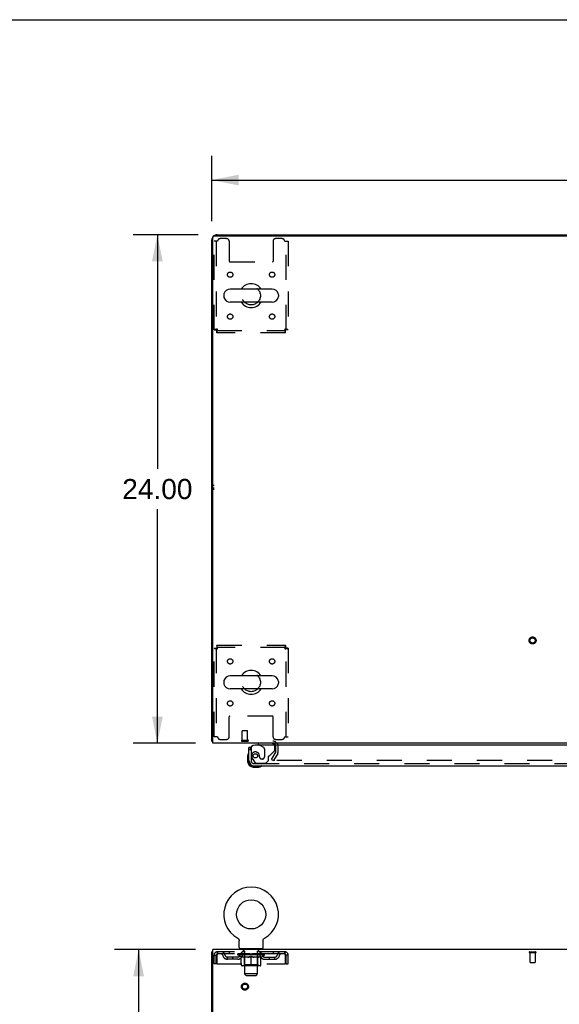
# Model space of a CAD drawing. Header units: inches. Extents: x 0 to 215, y 0 to 139.
# Tile 87 of 96: x 57 to 82, y 92 to 139. Entities that reach past the tile are written whole.
import ezdxf

# ---------------------------------------------------------------- set-up
doc = ezdxf.new("R2010")
doc.units = ezdxf.units.IN
doc.header["$LTSCALE"] = 11.804375
doc.header["$MEASUREMENT"] = 0
doc.linetypes.add('HIDDEN', pattern=[0.2, 0.1, -0.1])
doc.layers.get('0').update_dxf_attribs({"linetype": 'CONTINUOUS'})
for name, color, linetype in [('DEFAULT_2', 8, 'HIDDEN'), ('DIMENSIONS', 7, 'CONTINUOUS'), ('DOOR_ASSEMBLY', 7, 'CONTINUOUS'), ('WITNESSMARKS', 7, 'CONTINUOUS')]:
    doc.layers.add(name, color=color, linetype=linetype)
doc.styles.get("Standard").update_dxf_attribs({"font": 'arial.ttf'})
doc.dimstyles.new('DIMSTYLE_1', dxfattribs={"dimtxt": 0.946875, "dimasz": 1.2625, "dimexe": 0.09, "dimexo": 0.07, "dimgap": 0.0375, "dimtad": 0, "dimtih": 1, "dimtoh": 1, "dimzin": 4, "dimdsep": 46, "dimtxsty": 'Standard', "dimblk": '_FILLED', "dimblk1": '_FILLED', "dimblk2": '_FILLED', "dimcen": 0.09, "dimadec": 3, "dimazin": 1, "dimtfac": 1, "dimtdec": 3, "dimtofl": 0, "dimtmove": 0, "dimatfit": 3, "dimldrblk": '_FILLED', "dimfxl": 0, "dimtolj": 1, "dimtzin": 4, "dimarcsym": 0})

# ---------------------------------------------------------------- blocks, each defined once
blk = doc.blocks.new('_FILLED')
at = {"color": 0, "linetype": 'ByBlock'}
blk.add_solid([(0, 0), (-1, 0.2), (-1, -0.2)], dxfattribs=at)
blk = doc.blocks.new('*D1')
at = {"layer": 'DIMENSIONS', "color": 2, "linetype": 'Continuous'}
for p, q in [((66.075, 129.368), (66.075, 132.444)), ((106.325, 129.368), (106.325, 132.444)), ((66.075, 131.308), (84.073, 131.308)), ((106.325, 131.308), (88.328, 131.308))]:
    blk.add_line(p, q, dxfattribs=at)
at = {"layer": 'DIMENSIONS', "color": 2, "linetype": 'Continuous', "xscale": 1.2625, "yscale": 1.2625, "zscale": 1.2625, "rotation": 180}
blk.add_blockref('_FILLED', (66.075, 131.308), dxfattribs=at)
at = {"layer": 'DIMENSIONS', "color": 2, "linetype": 'Continuous', "xscale": 1.2625, "yscale": 1.2625, "zscale": 1.2625}
blk.add_blockref('_FILLED', (106.325, 131.308), dxfattribs=at)
at = {"layer": 'DIMENSIONS', "color": 2, "linetype": 'Continuous', "insert": (86.2, 131.781), "char_height": 0.9469, "width": 3.30878, "attachment_point": 2, "line_spacing_factor": 0.9}
blk.add_mtext('40.25', dxfattribs=at)
blk = doc.blocks.new('*D7')
at = {"layer": 'DIMENSIONS', "color": 2, "linetype": 'Continuous'}
for p, q in [((65.438, 128.731), (62.37, 128.731)), ((63.507, 128.731), (63.507, 117.678)), ((63.507, 104.731), (63.507, 115.784)), ((65.304, 104.731), (62.37, 104.731))]:
    blk.add_line(p, q, dxfattribs=at)
at = {"layer": 'DIMENSIONS', "color": 2, "linetype": 'Continuous', "xscale": 1.2625, "yscale": 1.2625, "zscale": 1.2625}
for p, rotation in [((63.507, 128.731), 90), ((63.507, 104.731), 270)]:
    blk.add_blockref('_FILLED', p, dxfattribs=dict(at, rotation=rotation))
at = {"layer": 'DIMENSIONS', "color": 2, "linetype": 'Continuous', "insert": (63.507, 117.204), "char_height": 0.9469, "width": 3.30878, "attachment_point": 2, "line_spacing_factor": 0.9}
blk.add_mtext('24.00', dxfattribs=at)
blk = doc.blocks.new('*D18')
at = {"layer": 'DIMENSIONS', "color": 2, "linetype": 'Continuous'}
for p, q in [((65.304, 95.001), (61.485, 95.001)), ((62.622, 95.001), (62.622, 52.948)), ((62.622, 9.001), (62.622, 51.054)), ((65.304, 9.001), (61.485, 9.001))]:
    blk.add_line(p, q, dxfattribs=at)
at = {"layer": 'DIMENSIONS', "color": 2, "linetype": 'Continuous', "xscale": 1.2625, "yscale": 1.2625, "zscale": 1.2625}
for p, rotation in [((62.622, 95.001), 90), ((62.622, 9.001), 270)]:
    blk.add_blockref('_FILLED', p, dxfattribs=dict(at, rotation=rotation))
at = {"layer": 'DIMENSIONS', "color": 2, "linetype": 'Continuous', "insert": (62.622, 52.474), "char_height": 0.9469, "width": 3.30878, "attachment_point": 2, "line_spacing_factor": 0.9}
blk.add_mtext('86.00', dxfattribs=at)

msp = doc.modelspace()

# ---------------------------------------------------------------- linework, layer by layer
at = {"color": 7, "linetype": 'Continuous'}
for p, q in [((0, 138.875), (214.625, 138.875)), ((73.575, 128.731), (73.575, 128.679)), ((73.575, 128.731), (98.825, 128.731)), ((68.917, 126.162), (66.942, 126.162)), ((66.642, 125.9), (66.642, 125.812)), ((68.917, 125.55), (66.942, 125.55)), ((69.217, 125.9), (69.217, 125.812)), ((68.917, 107.912), (66.942, 107.912)), ((66.642, 107.65), (66.642, 107.562)), ((69.217, 107.65), (69.217, 107.562)), ((68.917, 107.3), (66.942, 107.3)), ((66.127, 104.835), (66.075, 104.835)), ((67.294, 95.539), (67.294, 95.539)), ((67.294, 95.539), (67.299, 95.536)), ((67.295, 95.538), (67.297, 95.537)), ((67.299, 95.536), (67.303, 95.534)), ((67.303, 95.534), (67.307, 95.531)), ((67.307, 95.531), (67.311, 95.528)), ((67.311, 95.528), (67.315, 95.525)), ((67.315, 95.525), (67.319, 95.521)), ((67.319, 95.521), (67.323, 95.518)), ((67.322, 95.518), (67.326, 95.514)), ((67.326, 95.514), (67.33, 95.511)), ((67.33, 95.511), (67.333, 95.507)), ((67.333, 95.507), (67.336, 95.503)), ((67.336, 95.503), (67.339, 95.499)), ((67.339, 95.499), (67.342, 95.495)), ((67.342, 95.495), (67.345, 95.49)), ((67.345, 95.49), (67.348, 95.486)), ((67.348, 95.486), (67.35, 95.482)), ((67.35, 95.482), (67.352, 95.477)), ((67.352, 95.477), (67.354, 95.472)), ((67.354, 95.473), (67.356, 95.468)), ((67.356, 95.468), (67.358, 95.463)), ((67.358, 95.463), (67.36, 95.458)), ((67.36, 95.458), (67.361, 95.453)), ((67.361, 95.453), (67.363, 95.448)), ((67.363, 95.449), (67.364, 95.444)), ((67.364, 95.444), (67.365, 95.439)), ((67.365, 95.439), (67.366, 95.434)), ((67.366, 95.434), (67.366, 95.429)), ((67.367, 95.1), (67.367, 95.414)), ((68.492, 95.423), (68.493, 95.429)), ((68.492, 95.418), (68.492, 95.423)), ((68.492, 95.418), (68.492, 95.423)), ((68.492, 95.414), (68.492, 95.418)), ((68.492, 95.1), (68.492, 95.414)), ((68.493, 95.434), (68.494, 95.439)), ((68.493, 95.429), (68.493, 95.434)), ((68.494, 95.439), (68.495, 95.444)), ((68.495, 95.444), (68.496, 95.449)), ((68.496, 95.448), (68.497, 95.453)), ((68.497, 95.453), (68.499, 95.458)), ((68.499, 95.458), (68.501, 95.463)), ((68.501, 95.463), (68.502, 95.468)), ((68.502, 95.468), (68.504, 95.473)), ((68.504, 95.472), (68.507, 95.477)), ((68.506, 95.477), (68.509, 95.482)), ((68.509, 95.482), (68.511, 95.486)), ((68.511, 95.486), (68.514, 95.49)), ((68.514, 95.49), (68.517, 95.495)), ((68.517, 95.495), (68.52, 95.499)), ((68.52, 95.499), (68.523, 95.503)), ((68.523, 95.503), (68.526, 95.507)), ((68.526, 95.507), (68.529, 95.511)), ((68.529, 95.511), (68.533, 95.514)), ((68.533, 95.514), (68.536, 95.518)), ((68.536, 95.518), (68.54, 95.521)), ((68.54, 95.521), (68.544, 95.525)), ((68.544, 95.525), (68.548, 95.528)), ((68.548, 95.528), (68.552, 95.531)), ((68.552, 95.531), (68.556, 95.534)), ((68.556, 95.534), (68.56, 95.536)), ((68.556, 95.534), (68.557, 95.535)), ((68.56, 95.536), (68.565, 95.539)), ((68.562, 95.537), (68.564, 95.538)), ((68.565, 95.539), (68.565, 95.539)), ((66.127, 94.897), (66.075, 94.897)), ((67.429, 95.031), (67.429, 95.001)), ((68.429, 95.031), (67.429, 95.031)), ((68.429, 95.031), (68.429, 95.001))]:
    msp.add_line(p, q, dxfattribs=at)
at = {"color": 3, "linetype": 'Continuous'}
for p, q in [((66.322, 128.731), (73.575, 128.731)), ((66.075, 104.835), (66.075, 128.484)), ((66.127, 104.731), (66.127, 128.619)), ((66.187, 128.679), (106.213, 128.679)), ((106.273, 104.731), (66.127, 104.731)), ((66.075, 9.105), (66.075, 94.897)), ((66.127, 91.665), (66.127, 95.001)), ((106.273, 95.001), (66.127, 95.001))]:
    msp.add_line(p, q, dxfattribs=at)
for points in [[(66.103, 104.821), (66.1, 104.821), (66.096, 104.822), (66.093, 104.823), (66.09, 104.824), (66.087, 104.824), (66.085, 104.825), (66.082, 104.826), (66.081, 104.827), (66.079, 104.828), (66.078, 104.829), (66.077, 104.831), (66.076, 104.832), (66.076, 104.833), (66.075, 104.835)], [(66.127, 104.815), (66.127, 104.815), (66.123, 104.816), (66.119, 104.817), (66.115, 104.818), (66.111, 104.819), (66.103, 104.821)]]:
    msp.add_lwpolyline(points, dxfattribs=at)
at = {"color": 7, "linetype": 'Continuous'}
msp.add_lwpolyline([(67.366, 95.429), (67.367, 95.423), (67.367, 95.418), (67.367, 95.414)], dxfattribs=at)
msp.add_circle((67.929, 96.659), 0.688, dxfattribs=at)
at = {"color": 3, "linetype": 'Continuous'}
for centre, radius, start, end in [((66.322, 128.484), 0.246, 90, 129.4274), ((66.322, 128.484), 0.246, 140.5726, 180), ((66.187, 128.619), 0.06, 90, 180), ((68.954, 104.588), 0.142, 26.4666, 90)]:
    msp.add_arc(centre, radius, start, end, dxfattribs=at)
at = {"color": 7, "linetype": 'Continuous'}
for centre, radius, start, end in [((67.929, 125.856), 0.562, 32.9567, 147.0433), ((66.786, 125.9), 0.144, 164.3697, 180), ((66.942, 125.856), 0.306, 90, 164.3697), ((68.917, 125.856), 0.306, 15.6303, 90), ((69.073, 125.9), 0.144, 0, 15.6303), ((66.786, 125.812), 0.144, 180, 195.6303), ((66.942, 125.856), 0.306, 195.6303, 270), ((67.929, 125.856), 0.562, 212.956, 327.044), ((68.917, 125.856), 0.306, 270, 344.3697), ((69.073, 125.812), 0.144, 344.3697, 360), ((66.942, 107.606), 0.306, 90, 164.3697), ((67.929, 107.606), 0.562, 32.9567, 147.0433), ((68.917, 107.606), 0.306, 15.6303, 90), ((66.786, 107.65), 0.144, 164.3697, 180), ((66.786, 107.562), 0.144, 180, 195.6303), ((66.942, 107.606), 0.306, 195.6303, 270), ((68.917, 107.606), 0.306, 270, 344.3697), ((69.073, 107.65), 0.144, 0, 15.6303), ((69.073, 107.562), 0.144, 344.3697, 360), ((67.929, 107.606), 0.562, 212.956, 327.044), ((67.929, 96.659), 1.288, 299.5053, 240.4947), ((67.436, 95.1), 0.069, 180, 265), ((68.423, 95.1), 0.069, 275, 360)]:
    msp.add_arc(centre, radius, start, end, dxfattribs=at)
at = {"layer": 'DEFAULT_2', "color": 8, "linetype": 'HIDDEN'}
for p, q in [((66.179, 124.24), (66.179, 128.418)), ((66.346, 128.418), (66.179, 128.418)), ((66.283, 128.418), (66.283, 124.24)), ((66.773, 128.543), (66.471, 128.543)), ((66.898, 128.418), (66.898, 127.473)), ((68.961, 128.418), (68.961, 127.473)), ((69.387, 128.543), (69.086, 128.543)), ((69.512, 128.418), (69.679, 128.418)), ((69.575, 124.24), (69.575, 128.418)), ((69.679, 128.418), (69.679, 124.24)), ((66.928, 127.443), (68.931, 127.443)), ((66.179, 124.24), (66.283, 124.24)), ((66.313, 124.106), (66.313, 124.21)), ((66.313, 124.21), (69.545, 124.21)), ((69.545, 124.106), (66.313, 124.106)), ((69.545, 124.106), (69.545, 124.21)), ((69.679, 124.24), (69.575, 124.24)), ((66.179, 105.043), (66.179, 109.222)), ((66.179, 109.222), (66.283, 109.222)), ((66.283, 109.222), (66.283, 105.043)), ((66.313, 109.356), (66.313, 109.252)), ((66.313, 109.356), (69.545, 109.356)), ((69.545, 109.252), (66.313, 109.252)), ((69.545, 109.356), (69.545, 109.252)), ((69.575, 105.043), (69.575, 109.222)), ((69.679, 109.222), (69.575, 109.222)), ((69.679, 109.222), (69.679, 105.043)), ((66.898, 105.043), (66.898, 105.988)), ((68.931, 106.018), (66.928, 106.018)), ((68.961, 105.043), (68.961, 105.988)), ((66.346, 105.043), (66.179, 105.043)), ((67.514, 104.878), (67.514, 105.325)), ((67.524, 105.335), (67.752, 105.335)), ((67.762, 104.878), (67.762, 105.325)), ((69.512, 105.043), (69.679, 105.043)), ((66.471, 104.918), (66.773, 104.918)), ((67.496, 104.878), (67.78, 104.878)), ((67.496, 104.835), (67.78, 104.835)), ((69.086, 104.918), (69.387, 104.918)), ((69.096, 104.327), (69.096, 104.588)), ((69.2, 104.327), (69.2, 104.588)), ((68.896, 103.97), (69.092, 104.31)), ((69.182, 104.258), (68.986, 103.918)), ((68.896, 103.97), (68.986, 103.918)), ((103.369, 103.918), (69.032, 103.918)), ((67.301, 95.535), (67.303, 95.534)), ((66.346, 94.897), (66.346, 94.793)), ((69.512, 94.897), (66.346, 94.897)), ((69.512, 94.793), (66.346, 94.793)), ((66.898, 94.897), (66.898, 94.793)), ((67.296, 94.746), (67.296, 94.793)), ((67.306, 94.786), (67.306, 94.793)), ((67.314, 94.783), (67.314, 94.786)), ((67.314, 94.783), (68.544, 94.783)), ((67.323, 94.783), (67.323, 94.786)), ((67.324, 94.783), (67.324, 94.786)), ((67.334, 94.786), (67.334, 94.793)), ((67.351, 94.783), (67.351, 94.786)), ((67.352, 94.783), (67.352, 94.786)), ((67.381, 94.786), (67.381, 94.793)), ((67.395, 94.783), (67.395, 94.786)), ((67.398, 94.783), (67.398, 94.786)), ((67.602, 94.786), (67.401, 94.786)), ((67.444, 94.786), (67.444, 94.793)), ((67.446, 94.783), (67.446, 94.786)), ((67.446, 94.783), (67.446, 94.786)), ((67.449, 94.783), (67.449, 94.786)), ((67.457, 94.783), (67.457, 94.786)), ((67.457, 94.783), (67.457, 94.786)), ((67.46, 94.783), (67.46, 94.786)), ((67.463, 94.783), (67.463, 94.787)), ((67.468, 94.783), (67.468, 94.786)), ((67.482, 94.783), (67.482, 94.786)), ((67.492, 94.793), (67.492, 94.897)), ((67.5, 94.783), (67.5, 94.786)), ((67.501, 94.783), (67.501, 94.789)), ((67.521, 94.783), (67.521, 94.786)), ((67.521, 94.783), (67.521, 94.786)), ((67.522, 94.786), (67.522, 94.793)), ((67.526, 95.031), (67.526, 95.001)), ((67.532, 94.783), (67.532, 94.786)), ((67.536, 94.783), (67.536, 94.786)), ((67.545, 94.783), (67.545, 94.786)), ((67.557, 94.783), (67.557, 94.79)), ((67.564, 94.941), (67.564, 95.021)), ((67.572, 94.783), (67.572, 94.786)), ((67.634, 94.931), (67.574, 94.931)), ((67.575, 94.783), (67.575, 94.786)), ((67.603, 94.783), (67.603, 94.786)), ((67.669, 94.786), (67.608, 94.786)), ((67.613, 94.786), (67.613, 94.793)), ((67.62, 94.783), (67.62, 94.786)), ((67.624, 94.783), (67.624, 94.786)), ((67.629, 93.85), (67.629, 94.921)), ((67.63, 94.783), (67.63, 94.791)), ((67.634, 94.783), (67.634, 94.786)), ((67.645, 94.783), (67.645, 94.786)), ((67.67, 94.783), (67.67, 94.786)), ((67.744, 94.786), (67.685, 94.786)), ((67.706, 94.783), (67.706, 94.786)), ((67.713, 94.786), (67.713, 94.793)), ((67.717, 94.783), (67.717, 94.786)), ((67.719, 94.783), (67.719, 94.792)), ((67.722, 94.783), (67.722, 94.786)), ((67.729, 94.783), (67.729, 94.786)), ((67.744, 94.783), (67.744, 94.786)), ((67.825, 94.786), (67.77, 94.786)), ((67.784, 94.783), (67.784, 94.786)), ((67.815, 94.786), (67.929, 94.793)), ((67.819, 94.786), (67.819, 94.793)), ((67.82, 94.793), (67.819, 94.793)), ((67.82, 94.786), (67.82, 94.793)), ((67.82, 94.783), (67.82, 94.786)), ((67.824, 94.783), (67.824, 94.786)), ((67.825, 94.783), (67.825, 94.786)), ((67.825, 94.783), (67.825, 94.786)), ((67.909, 94.786), (67.86, 94.786)), ((67.866, 94.783), (67.866, 94.786)), ((67.909, 94.783), (67.909, 94.786)), ((67.927, 94.786), (67.927, 94.786)), ((67.927, 94.783), (67.927, 94.786)), ((67.927, 94.783), (67.927, 94.786)), ((67.929, 94.786), (67.929, 94.793)), ((67.932, 94.783), (67.932, 94.786)), ((67.932, 94.783), (67.932, 94.786)), ((67.932, 94.786), (67.932, 94.786)), ((67.934, 94.786), (67.998, 94.786)), ((67.95, 94.783), (67.95, 94.786)), ((67.966, 94.786), (67.966, 94.791)), ((67.966, 94.791), (68.044, 94.786)), ((67.988, 94.786), (67.988, 94.789)), ((67.993, 94.783), (67.993, 94.786)), ((68.034, 94.783), (68.034, 94.786)), ((68.034, 94.783), (68.034, 94.786)), ((68.034, 94.786), (68.088, 94.786)), ((68.035, 94.783), (68.035, 94.786)), ((68.039, 94.786), (68.039, 94.793)), ((68.039, 94.786), (68.039, 94.793)), ((68.039, 94.793), (68.039, 94.793)), ((68.039, 94.783), (68.039, 94.786)), ((68.075, 94.783), (68.075, 94.786)), ((68.114, 94.783), (68.114, 94.786)), ((68.114, 94.786), (68.174, 94.786)), ((68.13, 94.783), (68.13, 94.786)), ((68.137, 94.783), (68.137, 94.786)), ((68.14, 94.783), (68.14, 94.792)), ((68.142, 94.783), (68.142, 94.786)), ((68.146, 94.786), (68.146, 94.793)), ((68.153, 94.783), (68.153, 94.786)), ((68.189, 94.783), (68.189, 94.786)), ((68.189, 94.786), (68.251, 94.786)), ((68.213, 94.783), (68.213, 94.786)), ((68.284, 94.931), (68.224, 94.931)), ((68.224, 94.783), (68.224, 94.786)), ((68.229, 93.85), (68.229, 94.921)), ((68.229, 94.783), (68.229, 94.791)), ((68.235, 94.783), (68.235, 94.786)), ((68.239, 94.783), (68.239, 94.786)), ((68.246, 94.786), (68.246, 94.793)), ((68.256, 94.783), (68.256, 94.786)), ((68.256, 94.786), (68.458, 94.786)), ((68.284, 94.783), (68.284, 94.786)), ((68.287, 94.783), (68.287, 94.786)), ((68.294, 94.941), (68.294, 95.021)), ((68.302, 94.783), (68.302, 94.79)), ((68.313, 94.783), (68.313, 94.786)), ((68.323, 94.783), (68.323, 94.786)), ((68.327, 94.783), (68.327, 94.786)), ((68.332, 95.031), (68.332, 95.001)), ((68.336, 94.786), (68.336, 94.793)), ((68.338, 94.783), (68.338, 94.786)), ((68.338, 94.783), (68.338, 94.786)), ((68.358, 94.783), (68.358, 94.789)), ((68.359, 94.783), (68.359, 94.786)), ((68.367, 94.793), (68.367, 94.897)), ((68.377, 94.783), (68.377, 94.786)), ((68.391, 94.783), (68.391, 94.786)), ((68.395, 94.783), (68.395, 94.787)), ((68.399, 94.783), (68.399, 94.786)), ((68.402, 94.783), (68.402, 94.786)), ((68.402, 94.783), (68.402, 94.786)), ((68.409, 94.783), (68.409, 94.786)), ((68.412, 94.783), (68.412, 94.786)), ((68.413, 94.783), (68.413, 94.786)), ((68.415, 94.786), (68.415, 94.793)), ((68.461, 94.783), (68.461, 94.786)), ((68.463, 94.783), (68.463, 94.786)), ((68.478, 94.786), (68.478, 94.793)), ((68.506, 94.783), (68.506, 94.786)), ((68.508, 94.783), (68.508, 94.786)), ((68.524, 94.786), (68.524, 94.793)), ((68.535, 94.783), (68.535, 94.786)), ((68.536, 94.783), (68.536, 94.786)), ((68.544, 94.783), (68.544, 94.786)), ((68.553, 94.786), (68.553, 94.793)), ((68.563, 94.746), (68.563, 94.793)), ((68.961, 94.897), (68.961, 94.793)), ((69.512, 94.793), (69.512, 94.897)), ((81.058, 94.897), (81.342, 94.897)), ((81.058, 94.854), (81.342, 94.854)), ((81.076, 94.854), (81.076, 94.407)), ((81.324, 94.854), (81.324, 94.407)), ((66.179, 94.334), (66.179, 94.73)), ((66.179, 94.73), (66.283, 94.73)), ((66.283, 94.334), (66.179, 94.334)), ((66.283, 94.334), (66.283, 94.73)), ((66.313, 94.73), (66.313, 94.334)), ((66.313, 94.334), (69.545, 94.334)), ((66.815, 94.542), (66.815, 94.646)), ((67.298, 94.646), (66.815, 94.646)), ((67.298, 94.542), (66.815, 94.542)), ((67.065, 94.542), (67.065, 94.646)), ((67.455, 94.635), (67.296, 94.746)), ((68.563, 94.746), (67.296, 94.746)), ((67.455, 94.635), (67.466, 94.635)), ((67.466, 94.272), (67.466, 94.678)), ((67.788, 94.635), (67.608, 94.635)), ((67.617, 94.274), (67.617, 94.743)), ((67.929, 94.235), (67.929, 94.678)), ((68.251, 94.635), (68.071, 94.635)), ((68.242, 94.274), (68.242, 94.743)), ((68.393, 94.272), (68.393, 94.678)), ((68.393, 94.635), (68.403, 94.635)), ((68.403, 94.635), (68.563, 94.746)), ((68.561, 94.646), (69.044, 94.646)), ((68.561, 94.542), (69.044, 94.542)), ((68.794, 94.542), (68.794, 94.646)), ((69.044, 94.542), (69.044, 94.646)), ((69.545, 94.334), (69.545, 94.73)), ((69.575, 94.334), (69.575, 94.73)), ((69.679, 94.73), (69.575, 94.73)), ((69.575, 94.334), (69.679, 94.334)), ((69.679, 94.334), (69.679, 94.73)), ((81.086, 94.397), (81.314, 94.397)), ((68.356, 94.235), (67.503, 94.235)), ((67.617, 94.274), (67.577, 94.235)), ((68.242, 94.274), (67.617, 94.274)), ((67.698, 93.781), (67.629, 93.85)), ((68.229, 93.85), (67.629, 93.85)), ((68.16, 93.781), (68.229, 93.85)), ((68.242, 94.274), (68.282, 94.235)), ((67.698, 93.781), (68.16, 93.781))]:
    msp.add_line(p, q, dxfattribs=at)
for points in [[(66.346, 124.273), (66.328, 124.27), (66.309, 124.268), (66.291, 124.266), (66.274, 124.263), (66.258, 124.261), (66.242, 124.259), (66.228, 124.256), (66.216, 124.254), (66.205, 124.252), (66.196, 124.249), (66.189, 124.247), (66.184, 124.245), (66.18, 124.242), (66.179, 124.24)], [(66.346, 124.273), (66.339, 124.27), (66.332, 124.268), (66.326, 124.266), (66.319, 124.263), (66.313, 124.261), (66.307, 124.259), (66.302, 124.256), (66.297, 124.254), (66.293, 124.252), (66.29, 124.249), (66.287, 124.247), (66.285, 124.245), (66.284, 124.242), (66.283, 124.24)], [(66.313, 124.106), (66.316, 124.107), (66.318, 124.11), (66.32, 124.115), (66.323, 124.122), (66.325, 124.131), (66.328, 124.142), (66.33, 124.155), (66.332, 124.169), (66.335, 124.184), (66.337, 124.2), (66.339, 124.218), (66.342, 124.236), (66.344, 124.254), (66.346, 124.273)], [(66.313, 124.21), (66.316, 124.21), (66.318, 124.211), (66.32, 124.213), (66.323, 124.216), (66.325, 124.219), (66.328, 124.224), (66.33, 124.228), (66.332, 124.234), (66.335, 124.239), (66.337, 124.245), (66.339, 124.252), (66.342, 124.259), (66.344, 124.266), (66.346, 124.273)], [(69.575, 124.24), (69.575, 124.242), (69.574, 124.245), (69.572, 124.247), (69.569, 124.249), (69.566, 124.252), (69.562, 124.254), (69.557, 124.256), (69.552, 124.259), (69.546, 124.261), (69.54, 124.263), (69.533, 124.266), (69.526, 124.268), (69.519, 124.27), (69.512, 124.273)], [(69.512, 124.273), (69.515, 124.254), (69.517, 124.236), (69.519, 124.218), (69.522, 124.2), (69.524, 124.184), (69.527, 124.169), (69.529, 124.155), (69.531, 124.142), (69.534, 124.131), (69.536, 124.122), (69.538, 124.115), (69.541, 124.11), (69.543, 124.107), (69.545, 124.106)], [(69.512, 124.273), (69.515, 124.266), (69.517, 124.259), (69.519, 124.252), (69.522, 124.245), (69.524, 124.239), (69.527, 124.234), (69.529, 124.228), (69.531, 124.224), (69.534, 124.219), (69.536, 124.216), (69.538, 124.213), (69.541, 124.211), (69.543, 124.21), (69.545, 124.21)], [(69.679, 124.24), (69.678, 124.242), (69.675, 124.245), (69.67, 124.247), (69.663, 124.249), (69.654, 124.252), (69.643, 124.254), (69.631, 124.256), (69.617, 124.259), (69.601, 124.261), (69.585, 124.263), (69.568, 124.266), (69.55, 124.268), (69.531, 124.27), (69.512, 124.273)], [(66.179, 109.222), (66.18, 109.219), (66.184, 109.217), (66.189, 109.215), (66.196, 109.212), (66.205, 109.21), (66.216, 109.208), (66.228, 109.205), (66.242, 109.203), (66.258, 109.201), (66.274, 109.198), (66.291, 109.196), (66.309, 109.194), (66.328, 109.191), (66.346, 109.189)], [(66.283, 109.222), (66.284, 109.219), (66.285, 109.217), (66.287, 109.215), (66.29, 109.212), (66.293, 109.21), (66.297, 109.208), (66.302, 109.205), (66.307, 109.203), (66.313, 109.201), (66.319, 109.198), (66.326, 109.196), (66.332, 109.194), (66.339, 109.191), (66.346, 109.189)], [(66.346, 109.189), (66.344, 109.208), (66.342, 109.226), (66.339, 109.244), (66.337, 109.261), (66.335, 109.278), (66.332, 109.293), (66.33, 109.307), (66.328, 109.319), (66.325, 109.33), (66.323, 109.339), (66.32, 109.346), (66.318, 109.352), (66.316, 109.355), (66.313, 109.356)], [(66.346, 109.189), (66.344, 109.196), (66.342, 109.203), (66.339, 109.21), (66.337, 109.216), (66.335, 109.222), (66.332, 109.228), (66.33, 109.233), (66.328, 109.238), (66.325, 109.242), (66.323, 109.246), (66.32, 109.248), (66.318, 109.25), (66.316, 109.251), (66.313, 109.252)], [(69.545, 109.356), (69.543, 109.355), (69.541, 109.352), (69.538, 109.346), (69.536, 109.339), (69.534, 109.33), (69.531, 109.319), (69.529, 109.307), (69.527, 109.293), (69.524, 109.278), (69.522, 109.261), (69.519, 109.244), (69.517, 109.226), (69.515, 109.208), (69.512, 109.189)], [(69.545, 109.252), (69.543, 109.251), (69.541, 109.25), (69.538, 109.248), (69.536, 109.246), (69.534, 109.242), (69.531, 109.238), (69.529, 109.233), (69.527, 109.228), (69.524, 109.222), (69.522, 109.216), (69.519, 109.21), (69.517, 109.203), (69.515, 109.196), (69.512, 109.189)], [(69.512, 109.189), (69.531, 109.191), (69.55, 109.194), (69.568, 109.196), (69.585, 109.198), (69.601, 109.201), (69.617, 109.203), (69.631, 109.205), (69.643, 109.208), (69.654, 109.21), (69.663, 109.212), (69.67, 109.215), (69.675, 109.217), (69.678, 109.219), (69.679, 109.222)], [(69.512, 109.189), (69.519, 109.191), (69.526, 109.194), (69.533, 109.196), (69.54, 109.198), (69.546, 109.201), (69.552, 109.203), (69.557, 109.205), (69.562, 109.208), (69.566, 109.21), (69.569, 109.212), (69.572, 109.215), (69.574, 109.217), (69.575, 109.219), (69.575, 109.222)], [(69.014, 103.943), (69.013, 103.942), (69.013, 103.94), (69.012, 103.938), (69.012, 103.937), (69.012, 103.936)], [(69.012, 103.936), (69.012, 103.935), (69.012, 103.933), (69.013, 103.931), (69.013, 103.93), (69.014, 103.928), (69.015, 103.927), (69.016, 103.925), (69.017, 103.924), (69.019, 103.923), (69.021, 103.921)], [(69.032, 103.918), (69.03, 103.918), (69.028, 103.919), (69.026, 103.919), (69.024, 103.92), (69.022, 103.92), (69.021, 103.921)], [(66.346, 94.897), (66.344, 94.896), (66.342, 94.893), (66.339, 94.887), (66.337, 94.88), (66.335, 94.871), (66.332, 94.86), (66.33, 94.848), (66.328, 94.834), (66.325, 94.819), (66.323, 94.802), (66.32, 94.785), (66.318, 94.767), (66.316, 94.749), (66.313, 94.73)], [(66.346, 94.793), (66.344, 94.792), (66.342, 94.791), (66.339, 94.789), (66.337, 94.787), (66.335, 94.783), (66.332, 94.779), (66.33, 94.774), (66.328, 94.769), (66.325, 94.763), (66.323, 94.757), (66.32, 94.751), (66.318, 94.744), (66.316, 94.737), (66.313, 94.73)], [(69.545, 94.73), (69.543, 94.749), (69.541, 94.767), (69.538, 94.785), (69.536, 94.802), (69.534, 94.819), (69.531, 94.834), (69.529, 94.848), (69.527, 94.86), (69.524, 94.871), (69.522, 94.88), (69.519, 94.887), (69.517, 94.893), (69.515, 94.896), (69.512, 94.897)], [(69.545, 94.73), (69.543, 94.737), (69.541, 94.744), (69.538, 94.751), (69.536, 94.757), (69.534, 94.763), (69.531, 94.769), (69.529, 94.774), (69.527, 94.779), (69.524, 94.783), (69.522, 94.787), (69.519, 94.789), (69.517, 94.791), (69.515, 94.792), (69.512, 94.793)], [(67.466, 94.678), (67.492, 94.668), (67.517, 94.659), (67.542, 94.651), (67.567, 94.645), (67.591, 94.639), (67.616, 94.635)], [(67.608, 94.635), (67.585, 94.639), (67.561, 94.645), (67.538, 94.651), (67.514, 94.659), (67.49, 94.668), (67.466, 94.677)], [(67.778, 94.635), (67.803, 94.639), (67.828, 94.645), (67.853, 94.652), (67.878, 94.659), (67.904, 94.668), (67.929, 94.678)], [(67.929, 94.677), (67.905, 94.667), (67.881, 94.659), (67.858, 94.651), (67.834, 94.645), (67.811, 94.639), (67.788, 94.635)], [(67.929, 94.678), (67.955, 94.668), (67.981, 94.659), (68.006, 94.651), (68.031, 94.645), (68.056, 94.639), (68.08, 94.635)], [(68.071, 94.635), (68.047, 94.639), (68.024, 94.645), (68.001, 94.651), (67.977, 94.659), (67.953, 94.667), (67.929, 94.677)], [(68.243, 94.635), (68.268, 94.639), (68.292, 94.645), (68.317, 94.651), (68.342, 94.659), (68.367, 94.668), (68.393, 94.678)], [(68.393, 94.677), (68.368, 94.667), (68.344, 94.659), (68.321, 94.651), (68.297, 94.645), (68.274, 94.639), (68.251, 94.635)]]:
    msp.add_lwpolyline(points, dxfattribs=at)
for centre, radius in [((66.94, 126.845), 0.125), ((68.919, 126.845), 0.125), ((67.929, 125.856), 0.438), ((66.94, 124.866), 0.125), ((68.919, 124.866), 0.125), ((81.2, 109.585), 0.164), ((81.2, 109.585), 0.124), ((66.94, 108.595), 0.125), ((68.919, 108.595), 0.125), ((67.929, 107.606), 0.438), ((66.94, 106.616), 0.125), ((68.919, 106.616), 0.125), ((67.638, 93.251), 0.164), ((67.638, 93.251), 0.124)]:
    msp.add_circle(centre, radius, dxfattribs=at)
for centre, radius, start, end in [((66.471, 128.418), 0.125, 90, 180), ((66.773, 128.418), 0.125, 0, 90), ((69.086, 128.418), 0.125, 90, 180), ((69.387, 128.418), 0.125, 0, 90), ((66.928, 127.473), 0.03, 180, 270), ((68.931, 127.473), 0.03, 270, 360), ((66.928, 105.988), 0.03, 90, 180), ((68.931, 105.988), 0.03, 0, 90), ((66.471, 105.043), 0.125, 180, 270), ((66.773, 105.043), 0.125, 270, 360), ((67.524, 105.325), 0.01, 90, 180), ((67.752, 105.325), 0.01, 0, 90), ((69.086, 105.043), 0.125, 180, 270), ((69.387, 105.043), 0.125, 270, 360), ((67.496, 104.856), 0.0215, 90, 270), ((67.78, 104.856), 0.0215, 270, 90), ((68.954, 104.588), 0.246, 0, 90), ((68.954, 104.588), 0.142, 0, 26.4666), ((69.063, 104.327), 0.033, 330, 360), ((69.063, 104.327), 0.137, 330, 360), ((66.346, 94.73), 0.167, 90, 180), ((66.346, 94.73), 0.063, 90, 180), ((66.526, 94.73), 0.167, 8.0716, 90), ((66.526, 94.73), 0.0625, 7.9863, 90), ((67.587, 94.73), 0.167, 90, 171.9284), ((67.436, 95.1), 0.069, 265, 270), ((67.586, 94.73), 0.0625, 90, 172.0137), ((67.554, 95.021), 0.01, 0, 90), ((67.574, 94.941), 0.01, 180, 270), ((67.577, 94.743), 0.0398, 0, 90), ((67.619, 94.921), 0.01, 0, 90), ((68.239, 94.921), 0.01, 90, 180), ((68.282, 94.743), 0.0398, 90, 180), ((68.272, 94.73), 0.167, 8.0716, 90), ((68.272, 94.73), 0.0625, 7.9863, 90), ((68.284, 94.941), 0.01, 270, 360), ((68.304, 95.021), 0.01, 90, 180), ((68.423, 95.1), 0.069, 270, 275), ((69.333, 94.73), 0.167, 90, 171.9284), ((69.333, 94.73), 0.0625, 90, 172.0137), ((69.512, 94.73), 0.167, 0, 90), ((69.512, 94.73), 0.063, 0, 90), ((81.058, 94.875), 0.0215, 90, 270), ((81.342, 94.875), 0.0215, 270, 90), ((66.815, 94.771), 0.229, 187.9863, 270), ((66.815, 94.771), 0.125, 188.0716, 270), ((67.298, 94.771), 0.125, 270, 351.9284), ((67.298, 94.771), 0.229, 270, 352.0137), ((68.561, 94.771), 0.229, 187.9863, 270), ((68.561, 94.771), 0.125, 188.0716, 270), ((69.044, 94.771), 0.125, 270, 351.9284), ((69.044, 94.771), 0.229, 270, 352.0137), ((81.086, 94.407), 0.01, 180, 270), ((81.314, 94.407), 0.01, 270, 360), ((67.503, 94.272), 0.0371, 180, 270), ((68.356, 94.272), 0.0371, 270, 360)]:
    msp.add_arc(centre, radius, start, end, dxfattribs=at)
for centre, major_axis, ratio, start_param, end_param in [((67.929, 94.793), (0.633, 0.007), 0.05963, 2.96643, 3.140963), ((67.276, 94.781), (0.198, 0), 0.060556, 0.430652, 1.470503), ((67.929, 94.793), (0.633, 0), 0.060556, -3.141593, -2.96706), ((67.276, 94.774), (0.198, 0.002), 0.05963, 1.376596, 1.469874), ((67.929, 94.793), (0.633, 0.013), 0.05688, 2.791345, 2.965878), ((67.252, 94.781), (0.198, 0.002), 0.05963, 0.25549, 1.295341), ((67.32, 94.781), (0.198, -0.002), 0.05963, 0.605815, 1.645666), ((67.929, 94.793), (0.633, -0.007), 0.05963, -2.96643, -2.791898), ((67.32, 94.774), (0.198, 0), 0.060556, 1.551758, 1.645036), ((67.252, 94.774), (0.198, 0.004), 0.05688, 1.20151, 1.294789), ((67.322, 94.777), (0.164, 0.002), 0.05963, 1.065228, 1.614276), ((67.302, 94.777), (0.164, 0.003), 0.05688, 0.890143, 1.43919), ((67.36, 94.777), (0.164, 0), 0.060556, 1.240391, 1.789438), ((67.929, 94.793), (0.633, 0.019), 0.052395, 2.616403, 2.790936), ((67.248, 94.781), (0.198, 0.004), 0.05688, 0.080405, 1.120256), ((67.383, 94.781), (0.198, -0.004), 0.05688, 0.7809, 1.820751), ((67.929, 94.793), (0.633, -0.013), 0.05688, -2.791345, -2.616812), ((67.383, 94.774), (0.198, -0.002), 0.05963, 1.72692, 1.820198), ((67.248, 94.774), (0.198, 0.006), 0.052395, 1.026568, 1.119847), ((67.301, 94.777), (0.164, 0.005), 0.052395, 0.715201, 1.264248), ((67.415, 94.777), (0.164, -0.002), 0.05963, 1.415553, 1.9646), ((67.929, 94.793), (0.633, 0.025), 0.046319, 2.441654, 2.616187), ((67.462, 94.781), (0.198, -0.006), 0.052395, 0.955842, 1.995693), ((67.265, 94.781), (0.198, 0.006), 0.052395, -0.094537, 0.945314), ((67.929, 94.793), (0.633, -0.019), 0.052395, -2.616403, -2.44187), ((67.462, 94.774), (0.198, -0.004), 0.05688, 1.902006, 1.995284), ((67.265, 94.774), (0.198, 0.008), 0.046319, 0.851819, 0.945098), ((67.32, 94.777), (0.164, 0.006), 0.046319, 0.540452, 1.089499), ((67.487, 94.777), (0.164, -0.003), 0.05688, 1.590638, 2.139686), ((67.929, 94.793), (0.633, 0.029), 0.038841, 2.267123, 2.441656), ((67.556, 94.781), (0.198, -0.008), 0.046319, 1.130591, 2.170442), ((67.302, 94.781), (0.198, 0.008), 0.046319, -0.269286, 0.770565), ((67.929, 94.793), (0.633, -0.025), 0.046319, -2.441654, -2.267121), ((67.556, 94.774), (0.198, -0.006), 0.052395, 2.076947, 2.170226), ((67.302, 94.774), (0.198, 0.009), 0.038841, 0.677289, 0.770567), ((67.357, 94.777), (0.164, 0.008), 0.038841, 0.365921, 0.914969), ((67.571, 94.777), (0.164, -0.005), 0.052395, 1.76558, 2.314627), ((67.929, 94.793), (0.633, 0.033), 0.030195, 2.09281, 2.267343), ((67.661, 94.781), (0.198, -0.009), 0.038841, 1.305122, 2.344973), ((67.359, 94.781), (0.198, 0.009), 0.038841, -0.443817, 0.596034), ((67.929, 94.793), (0.633, -0.029), 0.038841, -2.267123, -2.092591), ((67.661, 94.774), (0.198, -0.008), 0.046319, 2.251696, 2.344975), ((67.359, 94.774), (0.198, 0.01), 0.030195, 0.502975, 0.596254), ((67.411, 94.777), (0.164, 0.009), 0.030195, 0.191608, 0.740655), ((67.667, 94.777), (0.164, -0.006), 0.046319, 1.940329, 2.489376), ((67.432, 94.781), (0.198, 0.01), 0.030195, -0.61813, 0.421721), ((67.929, 94.793), (0.633, 0.036), 0.020645, 1.918687, 2.09322), ((67.774, 94.781), (0.198, -0.01), 0.030195, 1.479435, 2.519286), ((67.929, 94.793), (0.633, -0.033), 0.030195, -2.09281, -1.918277), ((67.774, 94.774), (0.198, -0.009), 0.038841, 2.426227, 2.519505), ((67.432, 94.774), (0.198, 0.011), 0.020645, 0.328852, 0.422131), ((67.481, 94.777), (0.164, 0.009), 0.020645, 0.017485, 0.566532), ((67.77, 94.777), (0.164, -0.008), 0.038841, 2.11486, 2.663907), ((67.521, 94.781), (0.198, 0.011), 0.020645, -0.792253, 0.247598), ((67.929, 94.793), (0.633, 0.038), 0.010478, 1.744704, 1.919237), ((67.891, 94.781), (0.198, -0.011), 0.020645, 1.653558, 2.693409), ((67.929, 94.793), (0.633, -0.036), 0.020645, -1.918687, -1.744154), ((67.891, 94.774), (0.198, -0.01), 0.030195, 2.60054, 2.693819), ((67.521, 94.774), (0.198, 0.012), 0.010478, 0.154869, 0.248148), ((67.565, 94.777), (0.164, 0.01), 0.010478, 6.126688, 6.675735), ((67.878, 94.777), (0.164, -0.009), 0.030195, 2.289173, 2.83822), ((67.622, 94.781), (0.198, 0.012), 0.010478, -0.966236, -0.000846), ((68.01, 94.781), (0.198, -0.012), 0.010478, 1.827541, 2.867392), ((67.929, 94.793), (0.633, -0.038), 0.010478, -1.744704, -1.563007), ((68.01, 94.774), (0.198, -0.011), 0.020645, 2.774664, 2.867942), ((67.988, 94.777), (0.164, -0.009), 0.020645, 2.463296, 3.012344), ((67.849, 94.781), (0.198, 0.012), 0.010478, 0.274201, 1.314052), ((67.763, 94.777), (0.164, 0.01), 0.010478, -0.000483, 0.504314), ((67.732, 94.774), (0.198, 0.012), 0.010478, 0.099668, 0.192946), ((67.929, 94.793), (0.633, 0.038), 0.010478, -1.571421, -1.396888), ((68.096, 94.777), (0.164, -0.01), 0.010478, 2.637279, 3.14189), ((68.127, 94.774), (0.198, -0.012), 0.010478, 2.74231, 2.948646), ((67.968, 94.781), (0.198, 0.011), 0.020645, 0.448184, 1.488034), ((67.871, 94.777), (0.164, 0.009), 0.020645, 0.129249, 0.678296), ((67.849, 94.774), (0.198, 0.011), 0.020645, 0.273651, 0.366929), ((67.929, 94.793), (0.633, 0.036), 0.020645, -1.397439, -1.222906), ((68.237, 94.781), (0.198, -0.012), 0.010478, -3.140747, -2.175357), ((67.929, 94.793), (0.633, -0.038), 0.010478, 1.222355, 1.396888), ((68.085, 94.781), (0.198, 0.01), 0.030195, 0.622307, 1.662158), ((67.981, 94.777), (0.164, 0.009), 0.030195, 0.303372, 0.852419), ((68.294, 94.777), (0.164, -0.01), 0.010478, 2.749043, 3.29809), ((68.338, 94.781), (0.198, -0.011), 0.020645, 2.893995, 3.933846), ((67.968, 94.774), (0.198, 0.01), 0.030195, 0.447774, 0.541052), ((68.338, 94.774), (0.198, -0.012), 0.010478, 2.893445, 2.986723), ((67.929, 94.793), (0.633, 0.033), 0.030195, -1.223315, -1.048783), ((67.929, 94.793), (0.633, -0.036), 0.020645, 1.048373, 1.222906), ((68.198, 94.781), (0.198, 0.009), 0.038841, 0.79662, 1.836471), ((68.089, 94.777), (0.164, 0.008), 0.038841, 0.477686, 1.026733), ((68.378, 94.777), (0.164, -0.009), 0.020645, 2.57506, 3.124108), ((68.427, 94.781), (0.198, -0.01), 0.030195, 2.719872, 3.759723), ((68.303, 94.781), (0.198, 0.008), 0.046319, 0.971151, 2.011002), ((68.085, 94.774), (0.198, 0.009), 0.038841, 0.622087, 0.715366), ((68.427, 94.774), (0.198, -0.011), 0.020645, 2.719462, 2.812741), ((67.929, 94.793), (0.633, 0.029), 0.038841, -1.049002, -0.874469), ((67.929, 94.793), (0.633, -0.033), 0.030195, 0.87425, 1.048783), ((68.192, 94.777), (0.164, 0.006), 0.046319, 0.652216, 1.201263), ((68.396, 94.781), (0.198, 0.006), 0.052395, 1.1459, 2.185751), ((68.448, 94.777), (0.164, -0.009), 0.030195, 2.400937, 2.949985), ((68.5, 94.781), (0.198, -0.009), 0.038841, 2.545558, 3.585409), ((68.288, 94.777), (0.164, 0.005), 0.052395, 0.826965, 1.376012), ((68.198, 94.774), (0.198, 0.008), 0.046319, 0.796618, 0.889896), ((68.5, 94.774), (0.198, -0.01), 0.030195, 2.545339, 2.638617), ((68.476, 94.781), (0.198, 0.004), 0.05688, 1.320842, 2.360692), ((67.929, 94.793), (0.633, 0.025), 0.046319, -0.874471, -0.699939), ((67.929, 94.793), (0.633, -0.029), 0.038841, 0.699936, 0.874469), ((68.556, 94.781), (0.198, -0.008), 0.046319, 2.371028, 3.410879), ((68.502, 94.777), (0.164, -0.008), 0.038841, 2.226624, 2.775671), ((68.538, 94.781), (0.198, 0.002), 0.05963, 1.495927, 2.535778), ((68.372, 94.777), (0.164, 0.003), 0.05688, 1.001907, 1.550954), ((68.594, 94.781), (0.198, -0.006), 0.052395, 2.196279, 3.23613), ((68.539, 94.777), (0.164, -0.006), 0.046319, 2.052093, 2.601141), ((68.303, 94.774), (0.198, 0.006), 0.052395, 0.971367, 1.064645), ((68.583, 94.781), (0.198, 0), 0.060556, 1.671089, 2.71094), ((68.556, 94.774), (0.198, -0.009), 0.038841, 2.371026, 2.464304), ((68.611, 94.781), (0.198, -0.004), 0.05688, 2.021337, 3.061188), ((67.929, 94.793), (0.633, 0.019), 0.052395, -0.699723, -0.52519), ((67.929, 94.793), (0.633, -0.025), 0.046319, 0.525406, 0.699939), ((68.607, 94.781), (0.198, -0.002), 0.05963, 1.846251, 2.886102), ((68.443, 94.777), (0.164, 0.002), 0.05963, 1.176993, 1.72604), ((68.558, 94.777), (0.164, -0.005), 0.052395, 1.877344, 2.426392), ((68.499, 94.777), (0.164, 0), 0.060556, 1.352155, 1.901202), ((68.557, 94.777), (0.164, -0.003), 0.05688, 1.702402, 2.25145), ((68.537, 94.777), (0.164, -0.002), 0.05963, 1.527317, 2.076364), ((68.396, 94.774), (0.198, 0.004), 0.05688, 1.146309, 1.239587), ((68.594, 94.774), (0.198, -0.008), 0.046319, 2.196495, 2.289773), ((67.929, 94.793), (0.633, 0.013), 0.05688, -0.524781, -0.350248), ((67.929, 94.793), (0.633, -0.019), 0.052395, 0.350657, 0.52519), ((68.476, 94.774), (0.198, 0.002), 0.05963, 1.321394, 1.414673), ((68.611, 94.774), (0.198, -0.006), 0.052395, 2.021746, 2.115024), ((67.929, 94.793), (0.633, 0.007), 0.05963, -0.349695, -0.175162), ((67.929, 94.793), (0.633, -0.013), 0.05688, 0.175715, 0.350248), ((68.538, 94.774), (0.198, 0), 0.060556, 1.496556, 1.589835), ((68.607, 94.774), (0.198, -0.004), 0.05688, 1.846804, 1.940083), ((68.583, 94.774), (0.198, -0.002), 0.05963, 1.671719, 1.764997), ((67.929, 94.793), (0.633, 0), 0.060556, -0.174533, 0), ((67.929, 94.793), (0.633, -0.007), 0.05963, 0.000629, 0.175162)]:
    msp.add_ellipse(centre, major_axis=major_axis, ratio=ratio, start_param=start_param, end_param=end_param, dxfattribs=at)
at = {"layer": 'DOOR_ASSEMBLY', "color": 3, "linetype": 'Continuous'}
for p, q in [((103.951, 104.652), (68.117, 104.652)), ((67.825, 103.919), (67.825, 104.527)), ((68.072, 103.673), (103.766, 103.673))]:
    msp.add_line(p, q, dxfattribs=at)
at = {"layer": 'DOOR_ASSEMBLY', "color": 7, "linetype": 'Continuous'}
for p, q in [((68.267, 104.731), (68.267, 104.692)), ((68.267, 104.692), (68.336, 104.652)), ((67.765, 104.132), (67.765, 103.876)), ((67.901, 104.527), (67.825, 104.527)), ((67.825, 103.919), (67.825, 103.876)), ((68.028, 103.673), (68.072, 103.673)), ((68.028, 103.613), (68.285, 103.613)), ((68.323, 103.616), (68.285, 103.613))]:
    msp.add_line(p, q, dxfattribs=at)
at = {"layer": 'DOOR_ASSEMBLY', "color": 8, "linetype": 'HIDDEN'}
for p, q in [((68.897, 104.731), (68.267, 104.731)), ((68.336, 104.652), (68.506, 104.554)), ((69.054, 104.451), (69.054, 104.574)), ((67.929, 104.527), (67.929, 103.919)), ((68.326, 104.088), (68.326, 104.076)), ((68.555, 104.467), (68.555, 104.088)), ((68.747, 103.924), (68.747, 104.103)), ((68.806, 104.161), (69.025, 104.381)), ((68.004, 103.976), (68.105, 103.831)), ((68.072, 103.777), (103.766, 103.777)), ((68.17, 103.798), (68.621, 103.798)), ((68.457, 103.99), (68.424, 103.99)), ((68.621, 103.798), (68.747, 103.924))]:
    msp.add_line(p, q, dxfattribs=at)
msp.add_circle((68.129, 104.14), 0.101, dxfattribs=at)
at = {"layer": 'DOOR_ASSEMBLY', "color": 3, "linetype": 'Continuous'}
for centre, radius, start, end in [((68.117, 104.402), 0.25, 90, 180), ((68.072, 103.919), 0.246, 180, 270)]:
    msp.add_arc(centre, radius, start, end, dxfattribs=at)
at = {"layer": 'DOOR_ASSEMBLY', "color": 8, "linetype": 'HIDDEN'}
for centre, radius, start, end in [((68.455, 104.467), 0.1, 0, 59.908), ((68.897, 104.574), 0.157, 0, 29.8303), ((68.129, 104.14), 0.187, 17.8482, 196.8439), ((68.32, 104.197), 0.386, 196.8439, 215.1), ((67.934, 104.076), 0.393, 1.6599, 17.9298), ((68.424, 104.088), 0.098, 180, 270), ((68.457, 104.088), 0.098, 270, 360), ((68.786, 104.103), 0.039, 111.6096, 180), ((68.735, 104.232), 0.1, 291.6096, 315), ((68.954, 104.451), 0.1, 315, 360), ((68.072, 103.919), 0.142, 180, 270), ((68.17, 103.877), 0.079, 215.1, 270)]:
    msp.add_arc(centre, radius, start, end, dxfattribs=at)
at = {"layer": 'DOOR_ASSEMBLY', "color": 7, "linetype": 'Continuous'}
for centre, radius, start, end in [((68.897, 104.574), 0.157, 29.8303, 90), ((68.015, 104.132), 0.25, 149.1101, 180), ((67.814, 104.253), 0.015, 96.3796, 149.1101), ((67.81, 104.253), 0.015, 0, 83.6204), ((68.028, 103.876), 0.263, 180, 270), ((68.028, 103.876), 0.203, 180, 270), ((68.285, 103.863), 0.25, 270, 300.8899), ((68.405, 103.658), 0.015, 6.3796, 90), ((68.405, 103.661), 0.015, 300.8899, 353.6204)]:
    msp.add_arc(centre, radius, start, end, dxfattribs=at)
at = {"layer": 'WITNESSMARKS', "color": 40, "linetype": 'Continuous'}
for p, q in [((66.127, 116.918), (66.19, 116.918)), ((66.127, 116.793), (66.19, 116.793)), ((66.127, 116.731), (66.19, 116.731))]:
    msp.add_line(p, q, dxfattribs=at)

# ---------------------------------------------------------------- dimensions: what is measured, and where the dimension line sits
at = {"layer": 'DIMENSIONS', "color": 2, "linetype": 'Continuous'}
for base, p1, p2, angle, picture, middle in [((66.075, 131.308), (106.325, 129.298), (66.075, 129.298), 180, '*D1', (86.179, 131.302)), ((63.507, 104.731), (65.508, 128.731), (65.374, 104.731), 270, '*D7', (63.494, 116.726)), ((62.622, 9.001), (65.374, 95.001), (65.374, 9.001), 270, '*D18', (62.616, 51.996))]:
    dim = msp.add_linear_dim(base=base, p1=p1, p2=p2, angle=angle, dimstyle='DIMSTYLE_1', dxfattribs=at)
    dim.commit()
    dim.dimension.update_dxf_attribs({"geometry": picture, "text_midpoint": middle, "dimtype": 160})

doc.saveas('drawing.dxf')
